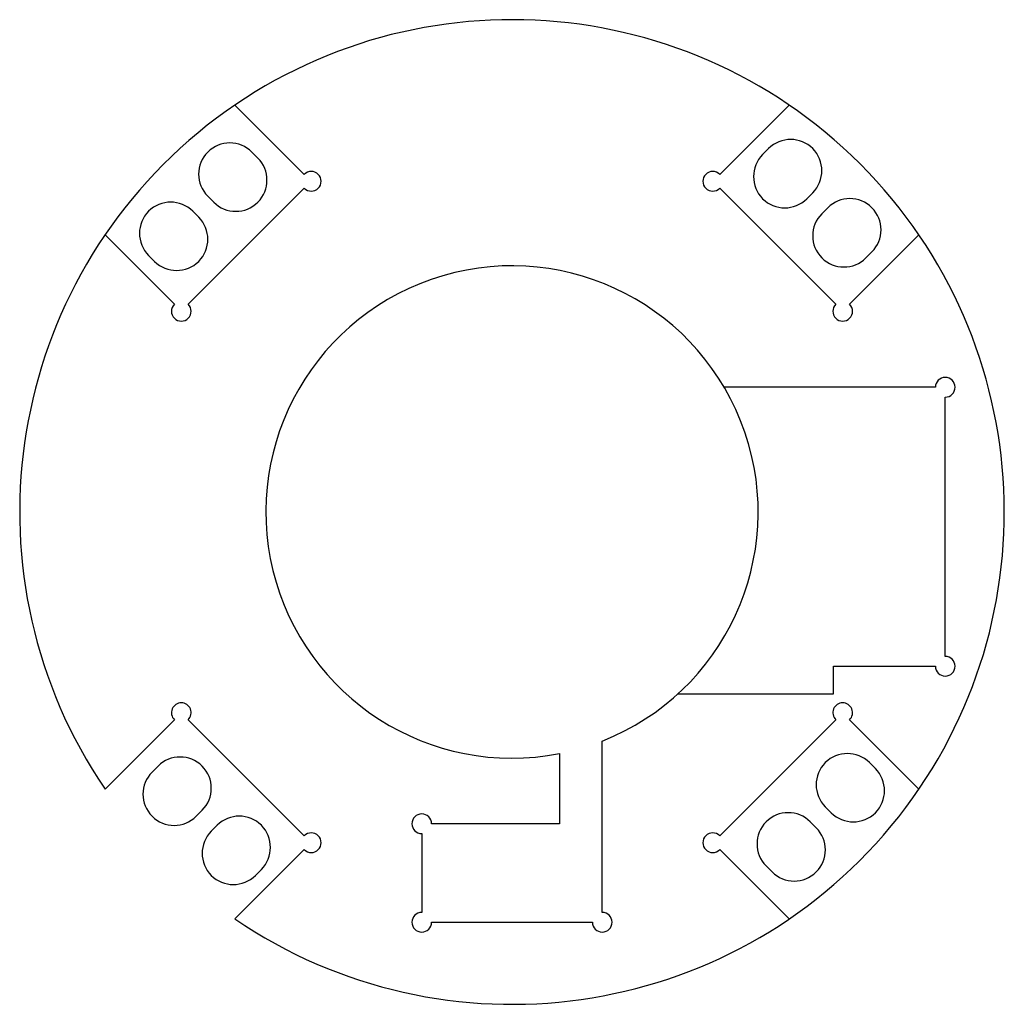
# Model space of a CAD drawing. Header units: millimetres. Extents: x -150 to 150, y -150 to 150.
import ezdxf

# ---------------------------------------------------------------- set-up
doc = ezdxf.new("R2010")
doc.units = ezdxf.units.MM

msp = doc.modelspace()

# ---------------------------------------------------------------- linework, layer by layer
at = {"color": 7, "linetype": 'Continuous', "lineweight": 25}
for p, q in [((-63.29, 102.88), (-84.4, 124)), ((84.4, 124), (63.29, 102.88)), ((-77.43, 107.83), (-79.25, 109.66)), ((78.19, 110.72), (76.37, 108.89)), ((-98.64, 63.29), (-63.29, 98.64)), ((-92.69, 96.23), (-90.86, 94.4)), ((63.29, 98.64), (98.64, 63.29)), ((89.8, 95.46), (91.63, 97.29)), ((-95.46, 89.8), (-97.29, 91.63)), ((96.23, 92.69), (94.4, 90.86)), ((-124, 84.4), (-102.88, 63.29)), ((102.88, 63.29), (124, 84.4)), ((-110.72, 78.19), (-108.89, 76.37)), ((107.83, 77.43), (109.66, 79.25)), ((129, 38), (64.66, 38)), ((132, -44), (132, 35)), ((97.99, -55.43), (97.99, -47)), ((97.99, -47), (129, -47)), ((50.52, -55.43), (97.99, -55.43)), ((-102.88, -63.29), (-124, -84.4)), ((-63.29, -98.64), (-98.64, -63.29)), ((98.64, -63.29), (63.29, -98.64)), ((124, -84.4), (102.88, -63.29)), ((27.5, -122), (27.5, -69.78)), ((14.48, -73.59), (14.48, -95)), ((-107.83, -77.43), (-109.66, -79.25)), ((110.72, -78.19), (108.89, -76.37)), ((95.46, -89.8), (97.29, -91.63)), ((-96.23, -92.69), (-94.4, -90.86)), ((-89.8, -95.46), (-91.63, -97.29)), ((14.48, -95), (-24.5, -95)), ((92.69, -96.23), (90.86, -94.4)), ((-27.5, -98), (-27.5, -122)), ((-84.4, -124), (-63.29, -102.88)), ((63.29, -102.88), (84.4, -124)), ((77.43, -107.83), (79.25, -109.66)), ((-78.19, -110.72), (-76.37, -108.89)), ((-24.5, -125), (24.5, -125))]:
    msp.add_line(p, q, dxfattribs=at)
for centre, radius, start, end in [((0, 0), 150, 235.7583, 214.2417), ((-85.97, 102.94), 9.5, 45, 225), ((84.91, 104), 9.5, 315, 135), ((83.09, 102.18), 9.5, 135, 315), ((-84.15, 101.12), 9.5, 225, 45), ((-61.16, 100.76), 3, 225, 135), ((61.16, 100.76), 3, 45, 315), ((-104, 84.91), 9.5, 45, 225), ((102.94, 85.97), 9.5, 315, 135), ((101.12, 84.15), 9.5, 135, 315), ((-102.18, 83.09), 9.5, 225, 45), ((0, 0), 75, 291.5102, 281.1328), ((-100.76, 61.16), 3, 135, 45), ((100.76, 61.16), 3, 135, 45), ((132, 38), 3, 270, 180), ((132, -47), 3, 180, 90), ((-100.76, -61.16), 3, 315, 225), ((100.76, -61.16), 3, 315, 225), ((-101.12, -84.15), 9.5, 315, 135), ((102.18, -83.09), 9.5, 45, 225), ((-102.94, -85.97), 9.5, 135, 315), ((104, -84.91), 9.5, 225, 45), ((-83.09, -102.18), 9.5, 315, 135), ((-27.5, -95), 3, 0, 270), ((84.15, -101.12), 9.5, 45, 225), ((-84.91, -104), 9.5, 135, 315), ((-61.16, -100.76), 3, 225, 135), ((61.16, -100.76), 3, 45, 315), ((85.97, -102.94), 9.5, 225, 45), ((-27.5, -125), 3, 90, 0), ((27.5, -125), 3, 180, 90)]:
    msp.add_arc(centre, radius, start, end, dxfattribs=at)

doc.saveas('drawing.dxf')
